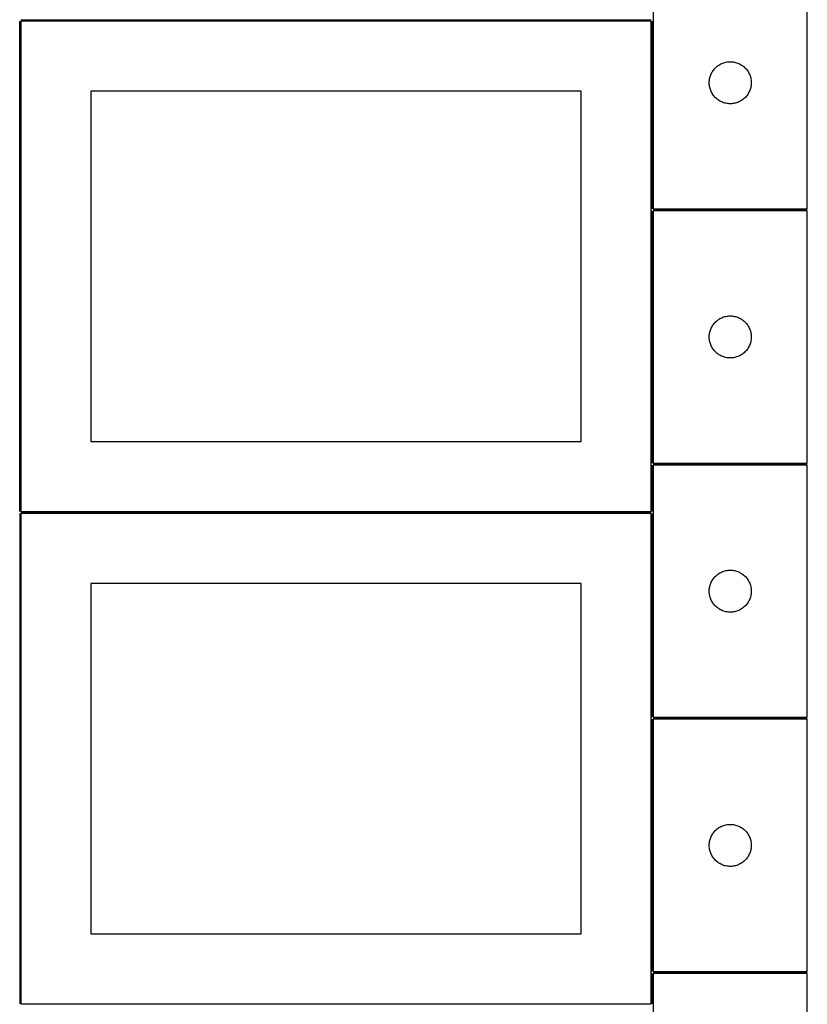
# Model space of a CAD drawing. Header units: millimetres. Extents: x 7 to 1493, y 7 to 2993.
# Tile 3 of 14: x 909 to 1471, y 709 to 1412. Entities that reach past the tile are written whole.
import ezdxf

# ---------------------------------------------------------------- set-up
doc = ezdxf.new("R2010")
doc.units = ezdxf.units.MM
doc.layers.add('COMMON', color=5, linetype='CONTINUOUS', true_color=0x0000ff)
doc.layers.add('CUT', color=7, linetype='CONTINUOUS', true_color=0x000000)

msp = doc.modelspace()

# ---------------------------------------------------------------- linework, layer by layer
at = {"layer": 'COMMON'}
for p, q in [((908.799609, 1061.123913), (908.799609, 1411.099134)), ((1359.549609, 1411.873914), (909.549609, 1411.873914)), ((1360.299609, 1411.123913), (1360.299609, 1277.223052)), ((1360.299609, 1275.723051), (1360.299609, 1095.723051)), ((1471.04961, 1276.473052), (1361.04961, 1276.473052)), ((1360.299609, 1094.22305), (1360.299609, 1061.123913)), ((1361.04961, 1094.97305), (1471.04961, 1094.97305)), ((908.799608, 1059.599133), (908.799608, 709.623912)), ((1359.549609, 1060.373913), (909.549609, 1060.373913)), ((1360.299609, 1059.623912), (1360.299609, 914.22305)), ((1360.299609, 912.723049), (1360.299609, 732.723049)), ((1471.04961, 913.47305), (1361.04961, 913.47305)), ((1360.299609, 731.223048), (1360.299609, 709.623912)), ((1471.04961, 731.973049), (1361.04961, 731.973049))]:
    msp.add_line(p, q, dxfattribs=at)
at = {"layer": 'CUT'}
for p, q in [((1361.04961, 1457.223052), (1361.04961, 1277.223052)), ((1471.04961, 1277.223052), (1471.04961, 1457.223052)), ((1359.549609, 1411.123913), (909.549609, 1411.123913)), ((909.549609, 1411.123913), (909.549609, 1061.123913)), ((1359.549609, 1061.123913), (1359.549609, 1411.123913)), ((1405.04133, 1377.412152), (1405.580448, 1377.965335)), ((1405.580448, 1377.965335), (1406.147328, 1378.490031)), ((1406.147328, 1378.490031), (1406.740468, 1378.984849)), ((1406.740468, 1378.984849), (1407.358294, 1379.448477)), ((1407.358294, 1379.448477), (1407.999167, 1379.879686)), ((1407.999167, 1379.879686), (1408.661389, 1380.277331)), ((1408.661389, 1380.277331), (1409.343203, 1380.640359)), ((1409.343203, 1380.640359), (1410.042801, 1380.967806)), ((1410.042801, 1380.967806), (1410.758329, 1381.258805)), ((1410.758329, 1381.258805), (1411.487888, 1381.512583)), ((1411.487888, 1381.512583), (1412.229543, 1381.728468)), ((1412.229543, 1381.728468), (1412.981329, 1381.905888)), ((1412.981329, 1381.905888), (1413.741251, 1382.044371)), ((1413.741251, 1382.044371), (1414.507295, 1382.143551)), ((1414.507295, 1382.143551), (1415.277429, 1382.203164)), ((1415.277429, 1382.203164), (1416.04961, 1382.223052)), ((1416.04961, 1382.223052), (1416.821791, 1382.203164)), ((1416.821791, 1382.203164), (1417.591925, 1382.143551)), ((1417.591925, 1382.143551), (1418.357969, 1382.044371)), ((1418.357969, 1382.044371), (1419.117891, 1381.905888)), ((1419.117891, 1381.905888), (1419.869677, 1381.728468)), ((1419.869677, 1381.728468), (1420.611332, 1381.512583)), ((1420.611332, 1381.512583), (1421.340891, 1381.258805)), ((1421.340891, 1381.258805), (1422.056419, 1380.967806)), ((1422.056419, 1380.967806), (1422.756017, 1380.640359)), ((1422.756017, 1380.640359), (1423.437831, 1380.277331)), ((1423.437831, 1380.277331), (1424.100053, 1379.879686)), ((1424.100053, 1379.879686), (1424.740926, 1379.448477)), ((1424.740926, 1379.448477), (1425.358752, 1378.984849)), ((1425.358752, 1378.984849), (1425.951892, 1378.490031)), ((1425.951892, 1378.490031), (1426.518772, 1377.965335)), ((1426.518772, 1377.965335), (1427.05789, 1377.412152)), ((1401.450644, 1370.668369), (1401.647362, 1371.415337)), ((1401.647362, 1371.415337), (1401.882272, 1372.151188)), ((1401.882272, 1372.151188), (1402.15475, 1372.873971)), ((1402.15475, 1372.873971), (1402.464076, 1373.581768)), ((1402.464076, 1373.581768), (1402.809428, 1374.272704)), ((1402.809428, 1374.272704), (1403.189891, 1374.944944)), ((1403.189891, 1374.944944), (1403.604455, 1375.596708)), ((1403.604455, 1375.596708), (1404.052021, 1376.226267)), ((1404.052021, 1376.226267), (1404.531403, 1376.83195)), ((1404.531403, 1376.83195), (1405.04133, 1377.412152)), ((1427.05789, 1377.412152), (1427.567817, 1376.83195)), ((1427.567817, 1376.83195), (1428.047199, 1376.226267)), ((1428.047199, 1376.226267), (1428.494765, 1375.596708)), ((1428.494765, 1375.596708), (1428.909329, 1374.944944)), ((1428.909329, 1374.944944), (1429.289792, 1374.272704)), ((1429.289792, 1374.272704), (1429.635144, 1373.581768)), ((1429.635144, 1373.581768), (1429.94447, 1372.873971)), ((1429.94447, 1372.873971), (1430.216948, 1372.151188)), ((1430.216948, 1372.151188), (1430.451858, 1371.415337)), ((1430.451858, 1371.415337), (1430.648576, 1370.668369)), ((1401.054583, 1367.609271), (1401.094347, 1368.380684)), ((1401.054583, 1366.836834), (1401.054583, 1367.609271)), ((1401.094347, 1366.06542), (1401.054583, 1366.836834)), ((1401.094347, 1368.380684), (1401.17377, 1369.149028)), ((1401.17377, 1365.297077), (1401.094347, 1366.06542)), ((1401.17377, 1369.149028), (1401.292641, 1369.912264)), ((1401.292641, 1364.533841), (1401.17377, 1365.297077)), ((1401.292641, 1369.912264), (1401.450644, 1370.668369)), ((1401.450644, 1363.777736), (1401.292641, 1364.533841)), ((1430.648576, 1370.668369), (1430.806579, 1369.912264)), ((1430.806579, 1364.533841), (1430.648576, 1363.777736)), ((1430.806579, 1369.912264), (1430.92545, 1369.149028)), ((1430.92545, 1365.297077), (1430.806579, 1364.533841)), ((1430.92545, 1369.149028), (1431.004873, 1368.380684)), ((1431.004873, 1366.06542), (1430.92545, 1365.297077)), ((1431.004873, 1368.380684), (1431.044637, 1367.609271)), ((1431.044637, 1366.836834), (1431.004873, 1366.06542)), ((1431.044637, 1367.609271), (1431.044637, 1366.836834)), ((1309.549609, 1361.123913), (959.549609, 1361.123913)), ((959.549609, 1361.123913), (959.549609, 1111.123913)), ((1309.549609, 1111.123913), (1309.549609, 1361.123913)), ((1401.647362, 1363.030768), (1401.450644, 1363.777736)), ((1401.882272, 1362.294917), (1401.647362, 1363.030768)), ((1402.15475, 1361.572134), (1401.882272, 1362.294917)), ((1402.464076, 1360.864337), (1402.15475, 1361.572134)), ((1402.809428, 1360.173401), (1402.464076, 1360.864337)), ((1403.189891, 1359.50116), (1402.809428, 1360.173401)), ((1403.604455, 1358.849397), (1403.189891, 1359.50116)), ((1404.052021, 1358.219838), (1403.604455, 1358.849397)), ((1404.531403, 1357.614155), (1404.052021, 1358.219838)), ((1405.04133, 1357.033952), (1404.531403, 1357.614155)), ((1405.580448, 1356.48077), (1405.04133, 1357.033952)), ((1427.05789, 1357.033952), (1426.518772, 1356.48077)), ((1427.567817, 1357.614155), (1427.05789, 1357.033952)), ((1428.047199, 1358.219838), (1427.567817, 1357.614155)), ((1428.494765, 1358.849397), (1428.047199, 1358.219838)), ((1428.909329, 1359.50116), (1428.494765, 1358.849397)), ((1429.289792, 1360.173401), (1428.909329, 1359.50116)), ((1429.635144, 1360.864337), (1429.289792, 1360.173401)), ((1429.94447, 1361.572134), (1429.635144, 1360.864337)), ((1430.216948, 1362.294917), (1429.94447, 1361.572134)), ((1430.451858, 1363.030768), (1430.216948, 1362.294917)), ((1430.648576, 1363.777736), (1430.451858, 1363.030768)), ((1406.147328, 1355.956073), (1405.580448, 1356.48077)), ((1406.740468, 1355.461255), (1406.147328, 1355.956073)), ((1407.358294, 1354.997627), (1406.740468, 1355.461255)), ((1407.999167, 1354.566419), (1407.358294, 1354.997627)), ((1408.661389, 1354.168774), (1407.999167, 1354.566419)), ((1409.343203, 1353.805746), (1408.661389, 1354.168774)), ((1410.042801, 1353.478299), (1409.343203, 1353.805746)), ((1410.758329, 1353.1873), (1410.042801, 1353.478299)), ((1411.487888, 1352.933522), (1410.758329, 1353.1873)), ((1412.229543, 1352.717637), (1411.487888, 1352.933522)), ((1412.981329, 1352.540217), (1412.229543, 1352.717637)), ((1413.741251, 1352.401734), (1412.981329, 1352.540217)), ((1414.507295, 1352.302554), (1413.741251, 1352.401734)), ((1415.277429, 1352.242941), (1414.507295, 1352.302554)), ((1416.04961, 1352.223052), (1415.277429, 1352.242941)), ((1416.821791, 1352.242941), (1416.04961, 1352.223052)), ((1417.591925, 1352.302554), (1416.821791, 1352.242941)), ((1418.357969, 1352.401734), (1417.591925, 1352.302554)), ((1419.117891, 1352.540217), (1418.357969, 1352.401734)), ((1419.869677, 1352.717637), (1419.117891, 1352.540217)), ((1420.611332, 1352.933522), (1419.869677, 1352.717637)), ((1421.340891, 1353.1873), (1420.611332, 1352.933522)), ((1422.056419, 1353.478299), (1421.340891, 1353.1873)), ((1422.756017, 1353.805746), (1422.056419, 1353.478299)), ((1423.437831, 1354.168774), (1422.756017, 1353.805746)), ((1424.100053, 1354.566419), (1423.437831, 1354.168774)), ((1424.740926, 1354.997627), (1424.100053, 1354.566419)), ((1425.358752, 1355.461255), (1424.740926, 1354.997627)), ((1425.951892, 1355.956073), (1425.358752, 1355.461255)), ((1426.518772, 1356.48077), (1425.951892, 1355.956073)), ((1361.04961, 1277.223052), (1471.04961, 1277.223052)), ((1471.04961, 1275.723051), (1361.04961, 1275.723051)), ((1361.04961, 1275.723051), (1361.04961, 1095.723051)), ((1471.04961, 1095.723051), (1471.04961, 1275.723051)), ((1404.052021, 1194.726266), (1404.531403, 1195.331949)), ((1404.531403, 1195.331949), (1405.04133, 1195.912151)), ((1405.04133, 1195.912151), (1405.580448, 1196.465334)), ((1405.580448, 1196.465334), (1406.147328, 1196.99003)), ((1406.147328, 1196.99003), (1406.740468, 1197.484848)), ((1406.740468, 1197.484848), (1407.358294, 1197.948476)), ((1407.358294, 1197.948476), (1407.999167, 1198.379685)), ((1407.999167, 1198.379685), (1408.661389, 1198.77733)), ((1408.661389, 1198.77733), (1409.343203, 1199.140358)), ((1409.343203, 1199.140358), (1410.042801, 1199.467805)), ((1410.042801, 1199.467805), (1410.758329, 1199.758804)), ((1410.758329, 1199.758804), (1411.487888, 1200.012582)), ((1411.487888, 1200.012582), (1412.229543, 1200.228467)), ((1412.229543, 1200.228467), (1412.981329, 1200.405887)), ((1412.981329, 1200.405887), (1413.741251, 1200.54437)), ((1413.741251, 1200.54437), (1414.507295, 1200.64355)), ((1414.507295, 1200.64355), (1415.277429, 1200.703163)), ((1415.277429, 1200.703163), (1416.04961, 1200.723051)), ((1416.04961, 1200.723051), (1416.821791, 1200.703163)), ((1416.821791, 1200.703163), (1417.591925, 1200.64355)), ((1417.591925, 1200.64355), (1418.357969, 1200.54437)), ((1418.357969, 1200.54437), (1419.117891, 1200.405887)), ((1419.117891, 1200.405887), (1419.869677, 1200.228467)), ((1419.869677, 1200.228467), (1420.611332, 1200.012582)), ((1420.611332, 1200.012582), (1421.340891, 1199.758804)), ((1421.340891, 1199.758804), (1422.056419, 1199.467805)), ((1422.056419, 1199.467805), (1422.756017, 1199.140358)), ((1422.756017, 1199.140358), (1423.437831, 1198.77733)), ((1423.437831, 1198.77733), (1424.100053, 1198.379685)), ((1424.100053, 1198.379685), (1424.740926, 1197.948476)), ((1424.740926, 1197.948476), (1425.358752, 1197.484848)), ((1425.358752, 1197.484848), (1425.951892, 1196.99003)), ((1425.951892, 1196.99003), (1426.518772, 1196.465334)), ((1426.518772, 1196.465334), (1427.05789, 1195.912151)), ((1427.05789, 1195.912151), (1427.567817, 1195.331949)), ((1427.567817, 1195.331949), (1428.047199, 1194.726266)), ((1401.17377, 1187.649027), (1401.292641, 1188.412263)), ((1401.292641, 1188.412263), (1401.450644, 1189.168368)), ((1401.450644, 1189.168368), (1401.647362, 1189.915336)), ((1401.647362, 1189.915336), (1401.882272, 1190.651187)), ((1401.882272, 1190.651187), (1402.15475, 1191.37397)), ((1402.15475, 1191.37397), (1402.464076, 1192.081767)), ((1402.464076, 1192.081767), (1402.809428, 1192.772703)), ((1402.809428, 1192.772703), (1403.189891, 1193.444943)), ((1403.189891, 1193.444943), (1403.604455, 1194.096707)), ((1403.604455, 1194.096707), (1404.052021, 1194.726266)), ((1428.047199, 1194.726266), (1428.494765, 1194.096707)), ((1428.494765, 1194.096707), (1428.909329, 1193.444943)), ((1428.909329, 1193.444943), (1429.289792, 1192.772703)), ((1429.289792, 1192.772703), (1429.635144, 1192.081767)), ((1429.635144, 1192.081767), (1429.94447, 1191.37397)), ((1429.94447, 1191.37397), (1430.216948, 1190.651187)), ((1430.216948, 1190.651187), (1430.451858, 1189.915336)), ((1430.451858, 1189.915336), (1430.648576, 1189.168368)), ((1430.648576, 1189.168368), (1430.806579, 1188.412263)), ((1430.806579, 1188.412263), (1430.92545, 1187.649027)), ((1401.054583, 1186.10927), (1401.094347, 1186.880683)), ((1401.054583, 1185.336833), (1401.054583, 1186.10927)), ((1401.094347, 1184.565419), (1401.054583, 1185.336833)), ((1401.094347, 1186.880683), (1401.17377, 1187.649027)), ((1401.17377, 1183.797076), (1401.094347, 1184.565419)), ((1401.292641, 1183.03384), (1401.17377, 1183.797076)), ((1401.450644, 1182.277735), (1401.292641, 1183.03384)), ((1401.647362, 1181.530767), (1401.450644, 1182.277735)), ((1401.882272, 1180.794916), (1401.647362, 1181.530767)), ((1430.451858, 1181.530767), (1430.216948, 1180.794916)), ((1430.648576, 1182.277735), (1430.451858, 1181.530767)), ((1430.806579, 1183.03384), (1430.648576, 1182.277735)), ((1430.92545, 1183.797076), (1430.806579, 1183.03384)), ((1430.92545, 1187.649027), (1431.004873, 1186.880683)), ((1431.004873, 1184.565419), (1430.92545, 1183.797076)), ((1431.004873, 1186.880683), (1431.044637, 1186.10927)), ((1431.044637, 1185.336833), (1431.004873, 1184.565419)), ((1431.044637, 1186.10927), (1431.044637, 1185.336833)), ((1402.15475, 1180.072133), (1401.882272, 1180.794916)), ((1402.464076, 1179.364336), (1402.15475, 1180.072133)), ((1402.809428, 1178.6734), (1402.464076, 1179.364336)), ((1403.189891, 1178.001159), (1402.809428, 1178.6734)), ((1403.604455, 1177.349396), (1403.189891, 1178.001159)), ((1404.052021, 1176.719837), (1403.604455, 1177.349396)), ((1404.531403, 1176.114154), (1404.052021, 1176.719837)), ((1405.04133, 1175.533951), (1404.531403, 1176.114154)), ((1405.580448, 1174.980769), (1405.04133, 1175.533951)), ((1406.147328, 1174.456072), (1405.580448, 1174.980769)), ((1406.740468, 1173.961254), (1406.147328, 1174.456072)), ((1425.951892, 1174.456072), (1425.358752, 1173.961254)), ((1426.518772, 1174.980769), (1425.951892, 1174.456072)), ((1427.05789, 1175.533951), (1426.518772, 1174.980769)), ((1427.567817, 1176.114154), (1427.05789, 1175.533951)), ((1428.047199, 1176.719837), (1427.567817, 1176.114154)), ((1428.494765, 1177.349396), (1428.047199, 1176.719837)), ((1428.909329, 1178.001159), (1428.494765, 1177.349396)), ((1429.289792, 1178.6734), (1428.909329, 1178.001159)), ((1429.635144, 1179.364336), (1429.289792, 1178.6734)), ((1429.94447, 1180.072133), (1429.635144, 1179.364336)), ((1430.216948, 1180.794916), (1429.94447, 1180.072133)), ((1407.358294, 1173.497626), (1406.740468, 1173.961254)), ((1407.999167, 1173.066418), (1407.358294, 1173.497626)), ((1408.661389, 1172.668773), (1407.999167, 1173.066418)), ((1409.343203, 1172.305745), (1408.661389, 1172.668773)), ((1410.042801, 1171.978298), (1409.343203, 1172.305745)), ((1410.758329, 1171.687299), (1410.042801, 1171.978298)), ((1411.487888, 1171.433521), (1410.758329, 1171.687299)), ((1412.229543, 1171.217636), (1411.487888, 1171.433521)), ((1412.981329, 1171.040216), (1412.229543, 1171.217636)), ((1413.741251, 1170.901733), (1412.981329, 1171.040216)), ((1414.507295, 1170.802553), (1413.741251, 1170.901733)), ((1415.277429, 1170.74294), (1414.507295, 1170.802553)), ((1416.04961, 1170.723051), (1415.277429, 1170.74294)), ((1416.821791, 1170.74294), (1416.04961, 1170.723051)), ((1417.591925, 1170.802553), (1416.821791, 1170.74294)), ((1418.357969, 1170.901733), (1417.591925, 1170.802553)), ((1419.117891, 1171.040216), (1418.357969, 1170.901733)), ((1419.869677, 1171.217636), (1419.117891, 1171.040216)), ((1420.611332, 1171.433521), (1419.869677, 1171.217636)), ((1421.340891, 1171.687299), (1420.611332, 1171.433521)), ((1422.056419, 1171.978298), (1421.340891, 1171.687299)), ((1422.756017, 1172.305745), (1422.056419, 1171.978298)), ((1423.437831, 1172.668773), (1422.756017, 1172.305745)), ((1424.100053, 1173.066418), (1423.437831, 1172.668773)), ((1424.740926, 1173.497626), (1424.100053, 1173.066418)), ((1425.358752, 1173.961254), (1424.740926, 1173.497626)), ((959.549609, 1111.123913), (1309.549609, 1111.123913)), ((1361.04961, 1095.723051), (1471.04961, 1095.723051)), ((1471.04961, 1094.22305), (1361.04961, 1094.22305)), ((1361.04961, 1094.22305), (1361.04961, 914.22305)), ((1471.04961, 914.22305), (1471.04961, 1094.22305)), ((909.549609, 1061.123913), (1359.549609, 1061.123913)), ((1359.549609, 1059.623912), (909.549609, 1059.623912)), ((909.549609, 1059.623912), (909.549609, 709.623912)), ((1359.549609, 709.623912), (1359.549609, 1059.623912)), ((1403.189891, 1011.944942), (1403.604455, 1012.596706)), ((1403.604455, 1012.596706), (1404.052021, 1013.226265)), ((1404.052021, 1013.226265), (1404.531403, 1013.831948)), ((1404.531403, 1013.831948), (1405.04133, 1014.41215)), ((1405.04133, 1014.41215), (1405.580448, 1014.965333)), ((1405.580448, 1014.965333), (1406.147328, 1015.490029)), ((1406.147328, 1015.490029), (1406.740468, 1015.984847)), ((1406.740468, 1015.984847), (1407.358294, 1016.448475)), ((1407.358294, 1016.448475), (1407.999167, 1016.879684)), ((1407.999167, 1016.879684), (1408.661389, 1017.277329)), ((1408.661389, 1017.277329), (1409.343203, 1017.640357)), ((1409.343203, 1017.640357), (1410.042801, 1017.967804)), ((1410.042801, 1017.967804), (1410.758329, 1018.258803)), ((1410.758329, 1018.258803), (1411.487888, 1018.512581)), ((1411.487888, 1018.512581), (1412.229543, 1018.728466)), ((1412.229543, 1018.728466), (1412.981329, 1018.905886)), ((1412.981329, 1018.905886), (1413.741251, 1019.044369)), ((1413.741251, 1019.044369), (1414.507295, 1019.143549)), ((1414.507295, 1019.143549), (1415.277429, 1019.203162)), ((1415.277429, 1019.203162), (1416.04961, 1019.22305)), ((1416.04961, 1019.22305), (1416.821791, 1019.203162)), ((1416.821791, 1019.203162), (1417.591925, 1019.143549)), ((1417.591925, 1019.143549), (1418.357969, 1019.044369)), ((1418.357969, 1019.044369), (1419.117891, 1018.905886)), ((1419.117891, 1018.905886), (1419.869677, 1018.728466)), ((1419.869677, 1018.728466), (1420.611332, 1018.512581)), ((1420.611332, 1018.512581), (1421.340891, 1018.258803)), ((1421.340891, 1018.258803), (1422.056419, 1017.967804)), ((1422.056419, 1017.967804), (1422.756017, 1017.640357)), ((1422.756017, 1017.640357), (1423.437831, 1017.277329)), ((1423.437831, 1017.277329), (1424.100053, 1016.879684)), ((1424.100053, 1016.879684), (1424.740926, 1016.448475)), ((1424.740926, 1016.448475), (1425.358752, 1015.984847)), ((1425.358752, 1015.984847), (1425.951892, 1015.490029)), ((1425.951892, 1015.490029), (1426.518772, 1014.965333)), ((1426.518772, 1014.965333), (1427.05789, 1014.41215)), ((1427.05789, 1014.41215), (1427.567817, 1013.831948)), ((1427.567817, 1013.831948), (1428.047199, 1013.226265)), ((1428.047199, 1013.226265), (1428.494765, 1012.596706)), ((1428.494765, 1012.596706), (1428.909329, 1011.944942)), ((1309.549609, 1009.623912), (959.549609, 1009.623912)), ((959.549609, 1009.623912), (959.549609, 759.623912)), ((1309.549609, 759.623912), (1309.549609, 1009.623912)), ((1401.054583, 1004.609269), (1401.094347, 1005.380682)), ((1401.094347, 1005.380682), (1401.17377, 1006.149026)), ((1401.17377, 1006.149026), (1401.292641, 1006.912262)), ((1401.292641, 1006.912262), (1401.450644, 1007.668367)), ((1401.450644, 1007.668367), (1401.647362, 1008.415335)), ((1401.647362, 1008.415335), (1401.882272, 1009.151186)), ((1401.882272, 1009.151186), (1402.15475, 1009.873969)), ((1402.15475, 1009.873969), (1402.464076, 1010.581766)), ((1402.464076, 1010.581766), (1402.809428, 1011.272702)), ((1402.809428, 1011.272702), (1403.189891, 1011.944942)), ((1428.909329, 1011.944942), (1429.289792, 1011.272702)), ((1429.289792, 1011.272702), (1429.635144, 1010.581766)), ((1429.635144, 1010.581766), (1429.94447, 1009.873969)), ((1429.94447, 1009.873969), (1430.216948, 1009.151186)), ((1430.216948, 1009.151186), (1430.451858, 1008.415335)), ((1430.451858, 1008.415335), (1430.648576, 1007.668367)), ((1430.648576, 1007.668367), (1430.806579, 1006.912262)), ((1430.806579, 1006.912262), (1430.92545, 1006.149026)), ((1430.92545, 1006.149026), (1431.004873, 1005.380682)), ((1431.004873, 1005.380682), (1431.044637, 1004.609269)), ((1401.054583, 1003.836832), (1401.054583, 1004.609269)), ((1401.094347, 1003.065418), (1401.054583, 1003.836832)), ((1401.17377, 1002.297075), (1401.094347, 1003.065418)), ((1401.292641, 1001.533839), (1401.17377, 1002.297075)), ((1401.450644, 1000.777734), (1401.292641, 1001.533839)), ((1401.647362, 1000.030766), (1401.450644, 1000.777734)), ((1401.882272, 999.294915), (1401.647362, 1000.030766)), ((1402.15475, 998.572132), (1401.882272, 999.294915)), ((1402.464076, 997.864335), (1402.15475, 998.572132)), ((1429.94447, 998.572132), (1429.635144, 997.864335)), ((1430.216948, 999.294915), (1429.94447, 998.572132)), ((1430.451858, 1000.030766), (1430.216948, 999.294915)), ((1430.648576, 1000.777734), (1430.451858, 1000.030766)), ((1430.806579, 1001.533839), (1430.648576, 1000.777734)), ((1430.92545, 1002.297075), (1430.806579, 1001.533839)), ((1431.004873, 1003.065418), (1430.92545, 1002.297075)), ((1431.044637, 1003.836832), (1431.004873, 1003.065418)), ((1431.044637, 1004.609269), (1431.044637, 1003.836832)), ((1402.809428, 997.173399), (1402.464076, 997.864335)), ((1403.189891, 996.501158), (1402.809428, 997.173399)), ((1403.604455, 995.849395), (1403.189891, 996.501158)), ((1404.052021, 995.219836), (1403.604455, 995.849395)), ((1404.531403, 994.614153), (1404.052021, 995.219836)), ((1405.04133, 994.03395), (1404.531403, 994.614153)), ((1405.580448, 993.480768), (1405.04133, 994.03395)), ((1406.147328, 992.956071), (1405.580448, 993.480768)), ((1406.740468, 992.461253), (1406.147328, 992.956071)), ((1407.358294, 991.997625), (1406.740468, 992.461253)), ((1407.999167, 991.566417), (1407.358294, 991.997625)), ((1408.661389, 991.168772), (1407.999167, 991.566417)), ((1424.100053, 991.566417), (1423.437831, 991.168772)), ((1424.740926, 991.997625), (1424.100053, 991.566417)), ((1425.358752, 992.461253), (1424.740926, 991.997625)), ((1425.951892, 992.956071), (1425.358752, 992.461253)), ((1426.518772, 993.480768), (1425.951892, 992.956071)), ((1427.05789, 994.03395), (1426.518772, 993.480768)), ((1427.567817, 994.614153), (1427.05789, 994.03395)), ((1428.047199, 995.219836), (1427.567817, 994.614153)), ((1428.494765, 995.849395), (1428.047199, 995.219836)), ((1428.909329, 996.501158), (1428.494765, 995.849395)), ((1429.289792, 997.173399), (1428.909329, 996.501158)), ((1429.635144, 997.864335), (1429.289792, 997.173399)), ((1409.343203, 990.805744), (1408.661389, 991.168772)), ((1410.042801, 990.478297), (1409.343203, 990.805744)), ((1410.758329, 990.187298), (1410.042801, 990.478297)), ((1411.487888, 989.93352), (1410.758329, 990.187298)), ((1412.229543, 989.717635), (1411.487888, 989.93352)), ((1412.981329, 989.540215), (1412.229543, 989.717635)), ((1413.741251, 989.401732), (1412.981329, 989.540215)), ((1414.507295, 989.302552), (1413.741251, 989.401732)), ((1415.277429, 989.242939), (1414.507295, 989.302552)), ((1416.04961, 989.22305), (1415.277429, 989.242939)), ((1416.821791, 989.242939), (1416.04961, 989.22305)), ((1417.591925, 989.302552), (1416.821791, 989.242939)), ((1418.357969, 989.401732), (1417.591925, 989.302552)), ((1419.117891, 989.540215), (1418.357969, 989.401732)), ((1419.869677, 989.717635), (1419.117891, 989.540215)), ((1420.611332, 989.93352), (1419.869677, 989.717635)), ((1421.340891, 990.187298), (1420.611332, 989.93352)), ((1422.056419, 990.478297), (1421.340891, 990.187298)), ((1422.756017, 990.805744), (1422.056419, 990.478297)), ((1423.437831, 991.168772), (1422.756017, 990.805744)), ((1361.04961, 914.22305), (1471.04961, 914.22305)), ((1471.04961, 912.723049), (1361.04961, 912.723049)), ((1361.04961, 912.723049), (1361.04961, 732.723049)), ((1471.04961, 732.723049), (1471.04961, 912.723049)), ((1410.042801, 836.467803), (1410.758329, 836.758802)), ((1410.758329, 836.758802), (1411.487888, 837.01258)), ((1411.487888, 837.01258), (1412.229543, 837.228465)), ((1412.229543, 837.228465), (1412.981329, 837.405885)), ((1412.981329, 837.405885), (1413.741251, 837.544368)), ((1413.741251, 837.544368), (1414.507295, 837.643548)), ((1414.507295, 837.643548), (1415.277429, 837.703161)), ((1415.277429, 837.703161), (1416.04961, 837.723049)), ((1416.04961, 837.723049), (1416.821791, 837.703161)), ((1416.821791, 837.703161), (1417.591925, 837.643548)), ((1417.591925, 837.643548), (1418.357969, 837.544368)), ((1418.357969, 837.544368), (1419.117891, 837.405885)), ((1419.117891, 837.405885), (1419.869677, 837.228465)), ((1419.869677, 837.228465), (1420.611332, 837.01258)), ((1420.611332, 837.01258), (1421.340891, 836.758802)), ((1421.340891, 836.758802), (1422.056419, 836.467803)), ((1402.464076, 829.081765), (1402.809428, 829.772701)), ((1402.809428, 829.772701), (1403.189891, 830.444941)), ((1403.189891, 830.444941), (1403.604455, 831.096705)), ((1403.604455, 831.096705), (1404.052021, 831.726264)), ((1404.052021, 831.726264), (1404.531403, 832.331947)), ((1404.531403, 832.331947), (1405.04133, 832.912149)), ((1405.04133, 832.912149), (1405.580448, 833.465332)), ((1405.580448, 833.465332), (1406.147328, 833.990028)), ((1406.147328, 833.990028), (1406.740468, 834.484846)), ((1406.740468, 834.484846), (1407.358294, 834.948474)), ((1407.358294, 834.948474), (1407.999167, 835.379683)), ((1407.999167, 835.379683), (1408.661389, 835.777328)), ((1408.661389, 835.777328), (1409.343203, 836.140356)), ((1409.343203, 836.140356), (1410.042801, 836.467803)), ((1422.056419, 836.467803), (1422.756017, 836.140356)), ((1422.756017, 836.140356), (1423.437831, 835.777328)), ((1423.437831, 835.777328), (1424.100053, 835.379683)), ((1424.100053, 835.379683), (1424.740926, 834.948474)), ((1424.740926, 834.948474), (1425.358752, 834.484846)), ((1425.358752, 834.484846), (1425.951892, 833.990028)), ((1425.951892, 833.990028), (1426.518772, 833.465332)), ((1426.518772, 833.465332), (1427.05789, 832.912149)), ((1427.05789, 832.912149), (1427.567817, 832.331947)), ((1427.567817, 832.331947), (1428.047199, 831.726264)), ((1428.047199, 831.726264), (1428.494765, 831.096705)), ((1428.494765, 831.096705), (1428.909329, 830.444941)), ((1428.909329, 830.444941), (1429.289792, 829.772701)), ((1429.289792, 829.772701), (1429.635144, 829.081765)), ((1401.054583, 823.109268), (1401.094347, 823.880681)), ((1401.054583, 822.336831), (1401.054583, 823.109268)), ((1401.094347, 823.880681), (1401.17377, 824.649025)), ((1401.17377, 824.649025), (1401.292641, 825.412261)), ((1401.292641, 825.412261), (1401.450644, 826.168366)), ((1401.450644, 826.168366), (1401.647362, 826.915334)), ((1401.647362, 826.915334), (1401.882272, 827.651185)), ((1401.882272, 827.651185), (1402.15475, 828.373968)), ((1402.15475, 828.373968), (1402.464076, 829.081765)), ((1429.635144, 829.081765), (1429.94447, 828.373968)), ((1429.94447, 828.373968), (1430.216948, 827.651185)), ((1430.216948, 827.651185), (1430.451858, 826.915334)), ((1430.451858, 826.915334), (1430.648576, 826.168366)), ((1430.648576, 826.168366), (1430.806579, 825.412261)), ((1430.806579, 825.412261), (1430.92545, 824.649025)), ((1430.92545, 824.649025), (1431.004873, 823.880681)), ((1431.004873, 823.880681), (1431.044637, 823.109268)), ((1431.044637, 823.109268), (1431.044637, 822.336831)), ((1401.094347, 821.565417), (1401.054583, 822.336831)), ((1401.17377, 820.797074), (1401.094347, 821.565417)), ((1401.292641, 820.033838), (1401.17377, 820.797074)), ((1401.450644, 819.277733), (1401.292641, 820.033838)), ((1401.647362, 818.530765), (1401.450644, 819.277733)), ((1401.882272, 817.794914), (1401.647362, 818.530765)), ((1402.15475, 817.072131), (1401.882272, 817.794914)), ((1402.464076, 816.364334), (1402.15475, 817.072131)), ((1402.809428, 815.673398), (1402.464076, 816.364334)), ((1403.189891, 815.001157), (1402.809428, 815.673398)), ((1429.289792, 815.673398), (1428.909329, 815.001157)), ((1429.635144, 816.364334), (1429.289792, 815.673398)), ((1429.94447, 817.072131), (1429.635144, 816.364334)), ((1430.216948, 817.794914), (1429.94447, 817.072131)), ((1430.451858, 818.530765), (1430.216948, 817.794914)), ((1430.648576, 819.277733), (1430.451858, 818.530765)), ((1430.806579, 820.033838), (1430.648576, 819.277733)), ((1430.92545, 820.797074), (1430.806579, 820.033838)), ((1431.004873, 821.565417), (1430.92545, 820.797074)), ((1431.044637, 822.336831), (1431.004873, 821.565417)), ((1403.604455, 814.349394), (1403.189891, 815.001157)), ((1404.052021, 813.719835), (1403.604455, 814.349394)), ((1404.531403, 813.114152), (1404.052021, 813.719835)), ((1405.04133, 812.533949), (1404.531403, 813.114152)), ((1405.580448, 811.980767), (1405.04133, 812.533949)), ((1406.147328, 811.45607), (1405.580448, 811.980767)), ((1406.740468, 810.961252), (1406.147328, 811.45607)), ((1407.358294, 810.497624), (1406.740468, 810.961252)), ((1407.999167, 810.066416), (1407.358294, 810.497624)), ((1408.661389, 809.668771), (1407.999167, 810.066416)), ((1409.343203, 809.305743), (1408.661389, 809.668771)), ((1410.042801, 808.978296), (1409.343203, 809.305743)), ((1410.758329, 808.687297), (1410.042801, 808.978296)), ((1411.487888, 808.433519), (1410.758329, 808.687297)), ((1421.340891, 808.687297), (1420.611332, 808.433519)), ((1422.056419, 808.978296), (1421.340891, 808.687297)), ((1422.756017, 809.305743), (1422.056419, 808.978296)), ((1423.437831, 809.668771), (1422.756017, 809.305743)), ((1424.100053, 810.066416), (1423.437831, 809.668771)), ((1424.740926, 810.497624), (1424.100053, 810.066416)), ((1425.358752, 810.961252), (1424.740926, 810.497624)), ((1425.951892, 811.45607), (1425.358752, 810.961252)), ((1426.518772, 811.980767), (1425.951892, 811.45607)), ((1427.05789, 812.533949), (1426.518772, 811.980767)), ((1427.567817, 813.114152), (1427.05789, 812.533949)), ((1428.047199, 813.719835), (1427.567817, 813.114152)), ((1428.494765, 814.349394), (1428.047199, 813.719835)), ((1428.909329, 815.001157), (1428.494765, 814.349394)), ((1412.229543, 808.217634), (1411.487888, 808.433519)), ((1412.981329, 808.040214), (1412.229543, 808.217634)), ((1413.741251, 807.901731), (1412.981329, 808.040214)), ((1414.507295, 807.802551), (1413.741251, 807.901731)), ((1415.277429, 807.742938), (1414.507295, 807.802551)), ((1416.04961, 807.723049), (1415.277429, 807.742938)), ((1416.821791, 807.742938), (1416.04961, 807.723049)), ((1417.591925, 807.802551), (1416.821791, 807.742938)), ((1418.357969, 807.901731), (1417.591925, 807.802551)), ((1419.117891, 808.040214), (1418.357969, 807.901731)), ((1419.869677, 808.217634), (1419.117891, 808.040214)), ((1420.611332, 808.433519), (1419.869677, 808.217634)), ((959.549609, 759.623912), (1309.549609, 759.623912)), ((1361.04961, 732.723049), (1471.04961, 732.723049)), ((1471.04961, 731.223048), (1361.04961, 731.223048)), ((1361.04961, 731.223048), (1361.04961, 551.223048)), ((1471.04961, 551.223048), (1471.04961, 731.223048)), ((909.549609, 709.623912), (1359.549609, 709.623912))]:
    msp.add_line(p, q, dxfattribs=at)

doc.saveas('drawing.dxf')
